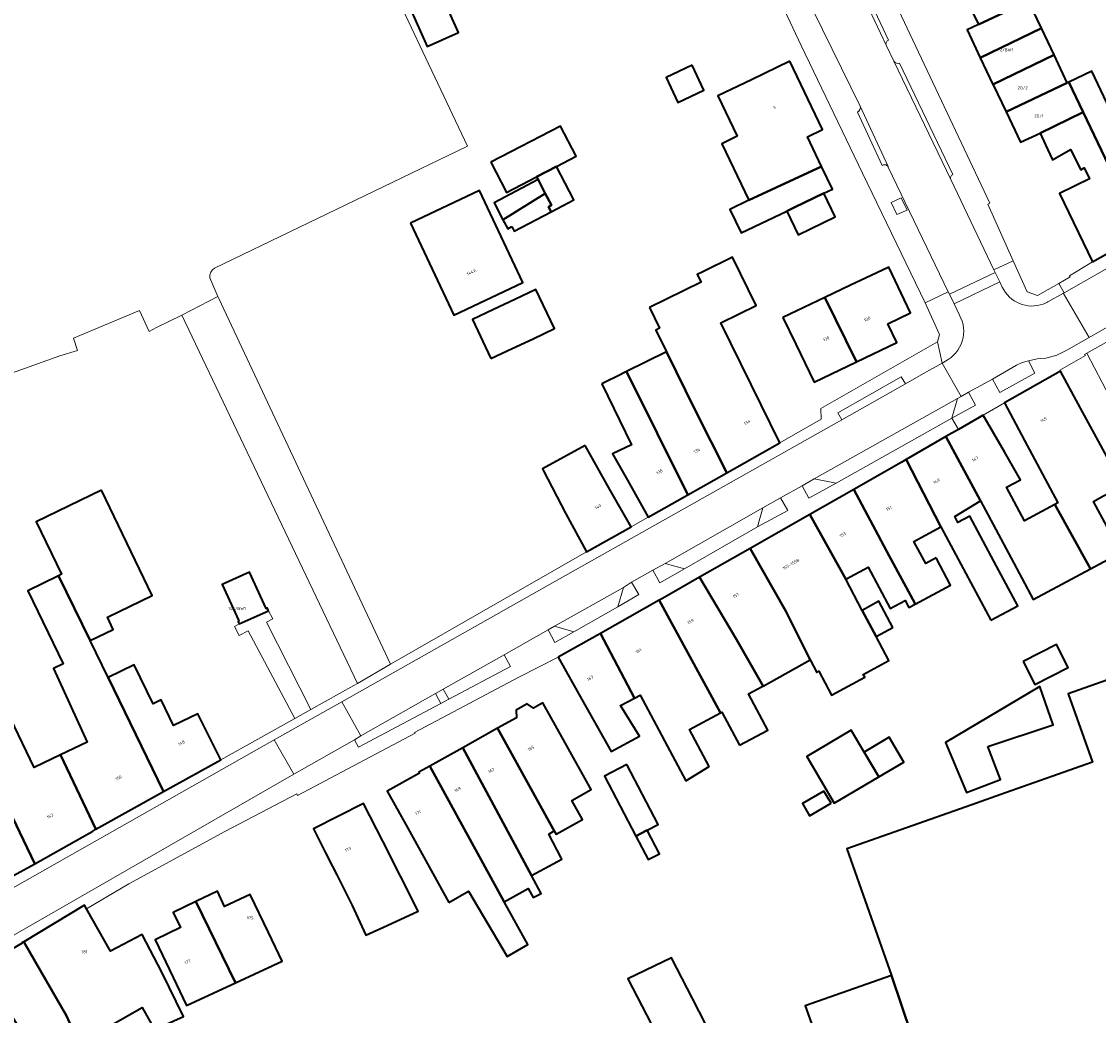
# Model space of a CAD drawing. Header units: metres. Extents: x 197700 to 204338, y 317132 to 325229.
# Tile 243 of 256: x 200158 to 200285, y 318729 to 318846. Entities that reach past the tile are written whole.
import ezdxf
from ezdxf.enums import TextEntityAlignment as Align

# ---------------------------------------------------------------- set-up
doc = ezdxf.new("R2010")
doc.units = ezdxf.units.M
for name, color, linetype, lineweight in [('B-WE-GR-BEPLANTING_CULTUUR_HEESTERS-GV', 90, 'Continuous', 18), ('B-WE-IE-TERREINAFSCHEIDING_KUNSTMATIG_MUUR-G', 90, 'IE-TERREINAFSCHEIDING-KUNSTMATIG-DICHT', 18), ('B-WE-OG-BEBOUWING-GV', 7, 'Continuous', 35), ('B-WE-OG-BEBOUWING-T18', 10, 'Continuous', 18), ('B-WE-OG-TERREIN_ERF-GV', 7, 'Continuous', 18), ('B-WE-VH-ONVERHARD-GV', 252, 'Continuous', 18), ('B-WE-VH-VERHARDING_BETONSTRAATSTEEN-GV', 252, 'Continuous', 18), ('B-WE-VH-VERHARDING_GESLOTEN-GV', 252, 'Continuous', 18), ('B-WE-VH-VERHARDING_OPEN-GV', 252, 'Continuous', 18), ('B-WE-VH-VERHARDING_STRAATBAKSTEEN-GV', 252, 'Continuous', 18), ('B-WE-VH-VERHARDING_TEGEL-GV', 252, 'Continuous', 18)]:
    doc.layers.add(name, color=color, linetype=linetype, lineweight=lineweight)
doc.styles.add('NLCS-ISO-M200-T18', font='NLCS-ISO.ttf', dxfattribs={"height": 0.36})
doc.linetypes.add('IE-TERREINAFSCHEIDING-KUNSTMATIG-DICHT', pattern='A,8,-1,[82,NLCS.SHX,S=0.75,R=90,X=0,Y=0],-1', length=10)

msp = doc.modelspace()

# ---------------------------------------------------------------- linework, layer by layer
at = {"layer": 'B-WE-GR-BEPLANTING_CULTUUR_HEESTERS-GV'}
for points in [[(200275.041, 318805.937), (200272.227, 318804.298), (200273.091, 318802.717), (200277.219, 318805.006), (200276.449, 318806.458), (200275.733, 318806.227)], [(200261.434, 318804.568), (200253.98, 318800.315), (200254.454, 318799.505), (200261.945, 318803.729)], [(200269.386, 318802.747), (200268.538, 318802.256), (200268.452, 318802.206), (200268.095, 318802.01), (200267.433, 318799.675), (200270.228, 318801.198)], [(200253.787, 318792.025), (200251.201, 318792.527), (200249.779, 318791.712), (200250.567, 318790.232)], [(200244.522, 318786.854), (200248.078, 318788.801), (200247.198, 318790.307), (200245.146, 318789.119)], [(200235.907, 318781.921), (200233.603, 318782.534), (200232.148, 318781.767), (200232.969, 318780.252)], [(200228.689, 318779.719), (200228.027, 318777.437), (200230.515, 318778.884), (200229.648, 318780.35)], [(200220.6, 318773.234), (200222.854, 318774.48), (200220.572, 318775.167), (200219.806, 318774.746)], [(200207.438, 318767.742), (200208.096, 318766.545), (200215.363, 318770.401), (200214.629, 318771.799)], [(200196.959, 318761.773), (200197.449, 318760.896), (200207.148, 318766.042), (200206.508, 318767.217), (200197.701, 318762.248)]]:
    msp.add_lwpolyline(points, close=True, dxfattribs=at)
at = {"layer": 'B-WE-IE-TERREINAFSCHEIDING_KUNSTMATIG_MUUR-G'}
for points in [[(200162.213, 318807.038), (200164.285, 318807.661)], [(200152.436, 318803.541), (200162.213, 318807.038)]]:
    msp.add_lwpolyline(points, dxfattribs=at)
at = {"layer": 'B-WE-OG-BEBOUWING-GV'}
for points in [[(200276.476, 318848.85), (200273.824, 318854.445), (200270.933, 318853.075), (200267.49, 318860.34), (200265.075, 318859.167), (200260.603, 318856.996), (200264.039, 318849.92), (200267.809, 318851.75), (200270.556, 318846.083)], [(200207.25, 318849.638), (200203.539, 318847.98), (200205.539, 318843.506), (200209.249, 318845.165)], [(200270.556, 318846.083), (200269.219, 318845.447), (200270.773, 318842.18), (200277.994, 318845.646), (200276.476, 318848.85)], [(200270.773, 318842.18), (200272.279, 318839.014), (200279.476, 318842.52), (200277.994, 318845.646)], [(200272.303, 318838.963), (200273.816, 318835.782), (200281.041, 318839.218), (200279.476, 318842.52), (200272.279, 318839.014)], [(200236.788, 318841.304), (200233.725, 318839.851), (200235.124, 318836.902), (200238.187, 318838.355)], [(200248.31, 318841.753), (200243.806, 318839.583), (200239.828, 318837.666), (200242.117, 318832.917), (200240.294, 318832.039), (200243.497, 318825.391), (200252.055, 318829.359), (200250.382, 318832.85), (200252.183, 318833.718)], [(200289.81, 318821.392), (200296.47, 318825.148), (200296.196, 318825.718), (200294.589, 318829.068), (200292.629, 318833.152), (200291.611, 318832.669), (200291.059, 318833.827), (200287.881, 318832.32), (200283.956, 318840.6), (200281.207, 318839.297), (200282.922, 318835.77)], [(200281.041, 318839.218), (200273.816, 318835.782), (200275.511, 318832.218), (200277.825, 318833.292), (200282.922, 318835.77), (200281.207, 318839.297)], [(200284.008, 318818.121), (200289.81, 318821.392), (200282.922, 318835.77), (200277.825, 318833.292), (200278.472, 318831.898), (200279.284, 318830.149), (200281.405, 318831.364), (200282.654, 318828.977), (200283.044, 318829.181), (200283.677, 318827.91), (200280.104, 318826.179)], [(200213.062, 318829.846), (200214.9, 318826.306), (200218.438, 318828.142), (200220.779, 318829.357), (200223.119, 318830.572), (200221.281, 318834.113)], [(200219.858, 318824.594), (200220.166, 318824.008), (200222.829, 318825.408), (200220.779, 318829.357), (200218.438, 318828.142), (200218.615, 318827.801), (200219.474, 318826.168), (200220.206, 318824.778)], [(200252.055, 318829.359), (200243.497, 318825.391), (200241.239, 318824.302), (200242.579, 318821.521), (200247.962, 318824.101), (200248.834, 318824.519), (200252.335, 318826.197), (200253.339, 318826.678)], [(200219.474, 318826.168), (200218.615, 318827.801), (200213.429, 318825.075), (200214.483, 318823.07)], [(200203.579, 318822.684), (200208.697, 318811.83), (200216.837, 318815.669), (200211.719, 318826.523)], [(200215.518, 318822.268), (200215.808, 318821.717), (200220.166, 318824.008), (200219.858, 318824.594), (200220.206, 318824.778), (200219.474, 318826.168), (200214.483, 318823.07), (200215.038, 318822.015)], [(200248.834, 318824.519), (200247.962, 318824.101), (200249.3, 318821.31), (200253.672, 318823.405), (200252.335, 318826.197)], [(200231.759, 318812.73), (200232.949, 318810.295), (200232.502, 318810.075), (200233.774, 318807.487), (200237.139, 318800.639), (200240.881, 318793.248), (200247.128, 318796.779), (200244.924, 318801.266), (200240.184, 318810.915), (200244.349, 318812.951), (200241.562, 318818.654), (200238.044, 318816.935), (200237.394, 318816.617), (200237.841, 318815.702)], [(200256.173, 318806.315), (200260.923, 318808.606), (200259.861, 318810.803), (200262.548, 318812.106), (200259.981, 318817.501), (200257.254, 318816.204), (200255.466, 318815.353), (200252.432, 318813.909)], [(200213.062, 318806.698), (200215.556, 318807.877), (200218.05, 318809.055), (200220.546, 318810.235), (200218.37, 318814.84), (200215.873, 318813.66), (200213.379, 318812.482), (200210.885, 318811.303)], [(200247.505, 318811.565), (200249.024, 318808.418), (200251.196, 318803.915), (200256.173, 318806.315), (200252.432, 318813.909)], [(200240.881, 318793.248), (200237.139, 318800.639), (200233.774, 318807.487), (200229.052, 318805.167), (200236.29, 318790.653)], [(200226.137, 318803.731), (200229.645, 318796.551), (200227.417, 318795.462), (200229.166, 318792.369), (200231.626, 318788.017), (200236.29, 318790.653), (200229.052, 318805.167), (200227.911, 318804.598), (200226.774, 318804.042)], [(200283.762, 318781.927), (200287.344, 318783.844), (200285.732, 318786.857), (200284.12, 318789.869), (200285.175, 318790.434), (200287.579, 318791.72), (200282.614, 318800.849), (200280.225, 318805.241), (200273.643, 318801.479), (200275.994, 318797.066), (200279.921, 318789.694), (200279.592, 318789.517)], [(200273.635, 318795.718), (200271.137, 318800.049), (200268.196, 318798.353), (200266.725, 318797.504), (200270.802, 318789.925), (200274.423, 318783.159), (200277.015, 318778.316), (200283.762, 318781.927), (200279.592, 318789.517), (200275.978, 318787.576), (200273.855, 318791.531), (200275.531, 318792.431)], [(200272.036, 318775.86), (200275.211, 318777.559), (200272.706, 318782.24), (200269.55, 318788.139), (200268.149, 318787.389), (200267.781, 318788.078), (200270.802, 318789.925), (200266.725, 318797.504), (200262.021, 318794.79), (200266.146, 318786.867)], [(200224.17, 318796.478), (200219.126, 318793.72), (200219.244, 318793.491), (200221.848, 318788.466), (200224.353, 318783.907), (200229.588, 318786.854), (200227.135, 318791.211)], [(200265.563, 318783.198), (200264.339, 318782.543), (200262.942, 318785.152), (200266.146, 318786.867), (200262.021, 318794.79), (200261.463, 318794.468), (200255.847, 318791.273), (200260.026, 318783.459), (200263.064, 318777.856), (200263.111, 318777.765), (200267.278, 318779.995)], [(200167.12, 318791.183), (200159.423, 318787.463), (200162.415, 318781.272), (200162.077, 318781.109), (200165.793, 318773.468), (200168.52, 318774.786), (200167.825, 318776.225), (200173.114, 318778.781)], [(200250.68, 318788.334), (200254.907, 318780.695), (200257.554, 318782.112), (200260.157, 318777.249), (200261.904, 318778.184), (200262.347, 318777.356), (200263.111, 318777.765), (200263.064, 318777.856), (200260.026, 318783.459), (200255.847, 318791.273)], [(200256.837, 318777.021), (200254.907, 318780.695), (200250.68, 318788.334), (200243.622, 318784.319), (200247.837, 318776.942), (200250.707, 318771.19), (200251.485, 318769.713), (200251.718, 318769.838), (200253.223, 318767.027), (200257.157, 318769.133), (200256.948, 318769.475), (200260.001, 318771.109), (200258.49, 318773.932)], [(200243.622, 318784.319), (200237.681, 318780.939), (200242.028, 318773.588), (200245.173, 318768.103), (200250.707, 318771.19), (200247.837, 318776.942)], [(200174.458, 318755.65), (200167.907, 318769.12), (200165.793, 318773.468), (200162.077, 318781.109), (200158.427, 318779.345), (200162.591, 318770.729), (200161.459, 318770.183), (200165.442, 318761.502), (200162.29, 318759.978), (200166.475, 318751.222)], [(200186.811, 318776.985), (200186.668, 318777.303), (200186.567, 318777.258), (200184.591, 318781.514), (200181.378, 318780.056), (200183.334, 318775.771), (200183.234, 318775.726), (200183.375, 318775.416)], [(200145.457, 318775.878), (200159.252, 318747.156), (200166.089, 318751.008), (200166.475, 318751.222), (200162.29, 318759.978), (200159.202, 318758.486), (200152.235, 318772.901), (200155.839, 318774.643), (200153.389, 318779.712), (200150.657, 318778.392), (200145.479, 318775.889)], [(200242.394, 318761.126), (200245.726, 318762.909), (200243.444, 318767.175), (200245.073, 318768.047), (200245.173, 318768.103), (200242.028, 318773.588), (200237.681, 318780.939), (200233.283, 318778.437), (200232.904, 318778.223), (200240.127, 318764.935), (200240.305, 318765.03)], [(200238.807, 318758.633), (200236.479, 318762.983), (200240.127, 318764.935), (200232.904, 318778.223), (200225.977, 318774.315), (200230.013, 318766.688), (200230.649, 318767.028), (200236.045, 318756.944)], [(200260.48, 318774.997), (200258.826, 318778.088), (200256.837, 318777.021), (200258.49, 318773.932)], [(200220.984, 318771.499), (200223.44, 318767.145), (200227.248, 318760.394), (200230.573, 318762.172), (200228.354, 318765.8), (200230.013, 318766.688), (200225.977, 318774.315)], [(200275.823, 318770.976), (200277.205, 318768.281), (200281.138, 318770.296), (200279.757, 318772.992)], [(200167.907, 318769.12), (200174.458, 318755.65), (200181.21, 318759.394), (200178.951, 318763.865), (200178.473, 318764.81), (200175.639, 318763.441), (200174.177, 318766.467), (200173.206, 318765.997), (200170.979, 318770.604)], [(200271.67, 318760.955), (200279.364, 318763.534), (200277.801, 318768.057), (200266.672, 318761.432), (200269.159, 318755.568), (200273.146, 318757.08)], [(200213.855, 318763.134), (200220.529, 318751.036), (200220.753, 318750.63), (200223.851, 318752.364), (200222.604, 318754.623), (200224.892, 318755.904), (200224.736, 318756.183), (200221.62, 318761.751), (200219.178, 318766.114), (200218.087, 318765.503), (200217.337, 318766), (200216.028, 318765.267), (200216.059, 318764.368)], [(200220.529, 318751.036), (200213.855, 318763.134), (200209.732, 318760.825), (200217.848, 318745.762), (200221.439, 318747.697), (200221.363, 318747.841), (200219.902, 318750.621)], [(200258.81, 318757.38), (200257.1, 318760.286), (200255.568, 318762.89), (200250.316, 318759.799), (200253.559, 318754.289)], [(200257.1, 318760.286), (200258.81, 318757.38), (200261.752, 318759.111), (200260.016, 318762.06)], [(200209.732, 318760.825), (200205.861, 318758.658), (200214.635, 318742.666), (200217.473, 318744.224), (200218.047, 318743.157), (200218.98, 318743.66), (200217.848, 318745.762)], [(200208.115, 318742.572), (200210.419, 318743.932), (200214.98, 318736.203), (200217.398, 318737.631), (200214.635, 318742.666), (200205.861, 318758.658), (200204.575, 318757.938), (200204.624, 318757.823), (200200.813, 318755.704), (200203.243, 318751.334)], [(200229.081, 318758.848), (200226.444, 318757.464), (200230.147, 318750.412), (200231.424, 318751.082), (200231.477, 318751.11), (200232.783, 318751.796)], [(200253.173, 318754.278), (200252.346, 318755.719), (200249.796, 318754.256), (200250.623, 318752.815)], [(200196.694, 318742.229), (200198.316, 318738.719), (200200.823, 318739.878), (200204.473, 318741.564), (200200.3, 318749.804), (200198.041, 318754.265), (200192.119, 318751.267), (200193.545, 318748.45), (200194.377, 318746.806), (200194.874, 318745.824)], [(200231.424, 318751.082), (200230.147, 318750.412), (200231.606, 318747.634), (200232.935, 318748.332), (200231.477, 318751.11)], [(200178.276, 318742.701), (200182.949, 318733.117), (200188.43, 318735.651), (200186.811, 318739.034), (200184.653, 318743.544), (200181.652, 318742.109), (200180.794, 318743.904)], [(200162.583, 318729.978), (200162.914, 318729.36), (200164.955, 318724.989), (200165.414, 318725.196), (200167.373, 318726.081), (200166.828, 318727.285), (200171.908, 318730.186), (200173.383, 318727.603), (200176.804, 318729.141), (200174.236, 318734.378), (200171.919, 318738.809), (200168.192, 318736.86), (200165.355, 318741.853), (200165.117, 318742.272), (200157.953, 318737.963)], [(200182.949, 318733.117), (200178.276, 318742.701), (200175.594, 318741.42), (200176.452, 318739.625), (200173.463, 318738.189), (200175.601, 318733.722), (200177.169, 318730.445)], [(200162.914, 318729.36), (200162.583, 318729.978), (200157.953, 318737.963), (200157.747, 318737.839), (200157.788, 318737.772), (200152.972, 318735.016), (200158.049, 318726.741), (200157.753, 318726.5), (200159.726, 318722.498), (200160.203, 318721.168), (200165.542, 318723.581), (200164.914, 318724.97), (200164.955, 318724.989)], [(200234.173, 318724.013), (200236.03, 318724.74), (200239.295, 318726.278), (200239.141, 318726.763), (200236.833, 318731.251), (200234.366, 318736.048), (200229.22, 318733.59)], [(200263.84, 318723.493), (200260.295, 318733.992), (200250.121, 318730.389), (200252.154, 318724.681), (200253.813, 318719.965)]]:
    msp.add_lwpolyline(points, close=True, dxfattribs=at)
for points in [[(200159.252, 318747.156), (200145.457, 318775.878), (200145.479, 318775.889), (200143.835, 318779.25), (200127.559, 318770.255), (200129.731, 318765.752), (200133.71, 318757.846), (200133.404, 318757.698), (200142.675, 318737.842), (200145.2, 318739.262), (200144.715, 318740.124), (200145.318, 318740.434), (200145.204, 318740.613), (200147.502, 318743.706), (200147.661, 318743.625)], [(200318.818, 318727.63), (200317.151, 318732.344), (200315.119, 318738.091), (200303.647, 318734.039), (200293.445, 318762.929), (200296.86, 318764.135), (200294.159, 318771.784), (200281.155, 318767.192), (200284.002, 318759.13), (200273.744, 318755.508), (200269.779, 318754.107), (200255.03, 318748.899), (200260.295, 318733.992), (200263.84, 318723.493)], [(200152.099, 318746.243), (200155.604, 318746.503), (200155.719, 318746.312), (200156.271, 318746.624), (200156.762, 318745.753), (200159.252, 318747.156)]]:
    msp.add_lwpolyline(points, dxfattribs=at)
at = {"layer": 'B-WE-OG-TERREIN_ERF-GV'}
for points in [[(200130.071, 318849.088), (200152.436, 318803.541), (200162.213, 318807.038), (200164.285, 318807.661), (200163.811, 318809.104), (200171.616, 318812.37), (200172.771, 318809.908), (200173.619, 318810.356), (200176.599, 318811.807), (200180.853, 318814.036), (200179.895, 318816.214), (200179.926, 318816.571), (200180.02, 318816.887), (200180.167, 318817.146), (200180.473, 318817.372), (200210.298, 318831.769), (200198.393, 318856.926)], [(200198.393, 318856.926), (200210.298, 318831.769), (200180.473, 318817.372), (200180.167, 318817.146), (200180.02, 318816.887), (200179.926, 318816.571), (200179.895, 318816.214), (200180.853, 318814.036), (200180.961, 318813.791), (200201.229, 318770.661), (200224.353, 318783.907), (200221.848, 318788.466), (200219.244, 318793.491), (200219.126, 318793.72), (200224.17, 318796.478), (200227.135, 318791.211), (200229.588, 318786.854), (200231.626, 318788.017), (200229.166, 318792.369), (200227.417, 318795.462), (200229.645, 318796.551), (200226.137, 318803.731), (200226.774, 318804.042), (200227.911, 318804.598), (200229.052, 318805.167), (200233.774, 318807.487), (200232.502, 318810.075), (200232.949, 318810.295), (200231.759, 318812.73), (200237.841, 318815.702), (200237.394, 318816.617), (200238.044, 318816.935), (200241.562, 318818.654), (200244.349, 318812.951), (200240.184, 318810.915), (200244.924, 318801.266), (200247.128, 318796.779), (200252.031, 318799.546), (200251.989, 318800.819), (200265.715, 318808.666), (200265.989, 318809.537), (200264.263, 318813.264), (200256.889, 318828.562), (200249.646, 318843.624), (200245.393, 318852.663)], [(200260.807, 318848.475), (200271.897, 318825.047), (200271.673, 318824.901), (200274.654, 318818.248), (200276.295, 318814.586), (200277.547, 318814.159), (200280.038, 318815.572), (200281.373, 318816.33), (200281.287, 318816.482), (200284.008, 318818.121), (200280.104, 318826.179), (200283.677, 318827.91), (200283.044, 318829.181), (200282.654, 318828.977), (200281.405, 318831.364), (200279.284, 318830.149), (200278.472, 318831.898), (200277.825, 318833.292), (200275.511, 318832.218), (200273.816, 318835.782), (200272.303, 318838.963), (200272.279, 318839.014), (200270.773, 318842.18), (200269.219, 318845.447), (200270.556, 318846.083), (200267.809, 318851.75)], [(200276.476, 318848.85), (200277.994, 318845.646), (200279.476, 318842.52), (200281.041, 318839.218), (200281.207, 318839.297), (200283.956, 318840.6), (200287.881, 318832.32), (200291.059, 318833.827), (200291.611, 318832.669), (200292.629, 318833.152), (200294.589, 318829.068), (200297.107, 318830.393), (200298.835, 318827.106), (200296.196, 318825.718), (200296.47, 318825.148), (200317.11, 318837.016), (200321.035, 318839.273), (200318.643, 318844.026), (200318.779, 318844.096), (200315.405, 318850.724)], [(200321.77, 318828.898), (200283.344, 318807.334), (200286.066, 318802.157)], [(200152.235, 318772.901), (200159.202, 318758.486), (200162.29, 318759.978), (200165.442, 318761.502), (200161.459, 318770.183), (200162.591, 318770.729), (200158.427, 318779.345), (200162.077, 318781.109), (200162.415, 318781.272), (200159.423, 318787.463), (200167.12, 318791.183), (200173.114, 318778.781), (200167.825, 318776.225), (200168.52, 318774.786), (200165.793, 318773.468), (200167.907, 318769.12), (200170.979, 318770.604), (200173.206, 318765.997), (200174.177, 318766.467), (200175.639, 318763.441), (200178.473, 318764.81), (200178.951, 318763.865), (200181.21, 318759.394), (200189.915, 318764.27), (200184.44, 318774.606), (200183.366, 318774.066), (200182.826, 318775.14), (200183.375, 318775.416), (200183.234, 318775.726), (200183.334, 318775.771), (200181.378, 318780.056), (200184.591, 318781.514), (200186.567, 318777.258), (200186.668, 318777.303), (200186.811, 318776.985), (200187.347, 318776.033), (200187.244, 318775.981), (200186.585, 318775.645), (200191.833, 318765.344), (200196.904, 318768.184), (200197.309, 318768.416), (200176.599, 318811.807), (200173.619, 318810.356), (200172.771, 318809.908), (200171.616, 318812.37), (200163.811, 318809.104), (200164.285, 318807.661), (200162.213, 318807.038), (200152.436, 318803.541)], [(200287.344, 318783.844), (200283.762, 318781.927), (200277.015, 318778.316), (200274.423, 318783.159), (200270.802, 318789.925), (200267.781, 318788.078), (200268.149, 318787.389), (200269.55, 318788.139), (200272.706, 318782.24), (200275.211, 318777.559), (200272.036, 318775.86), (200266.146, 318786.867), (200262.942, 318785.152), (200264.339, 318782.543), (200265.563, 318783.198), (200267.278, 318779.995), (200263.111, 318777.765), (200262.347, 318777.356), (200261.904, 318778.184), (200260.157, 318777.249), (200257.554, 318782.112), (200254.907, 318780.695), (200256.837, 318777.021), (200258.826, 318778.088), (200260.48, 318774.997), (200258.49, 318773.932), (200260.001, 318771.109), (200256.948, 318769.475), (200257.157, 318769.133), (200253.223, 318767.027), (200251.718, 318769.838), (200251.485, 318769.713), (200250.707, 318771.19), (200245.173, 318768.103), (200245.073, 318768.047), (200243.444, 318767.175), (200245.726, 318762.909), (200242.394, 318761.126), (200240.305, 318765.03), (200240.127, 318764.935), (200236.479, 318762.983), (200238.807, 318758.633), (200236.045, 318756.944), (200230.649, 318767.028), (200230.013, 318766.688), (200228.354, 318765.8), (200230.573, 318762.172), (200227.248, 318760.394), (200223.44, 318767.145), (200220.984, 318771.499), (200216.353, 318769.143), (200204.067, 318762.636), (200204.113, 318762.554), (200190.25, 318755.209), (200190.182, 318755.391), (200181.673, 318750.967), (200170.351, 318744.79), (200165.355, 318741.853), (200168.192, 318736.86), (200171.919, 318738.809), (200174.236, 318734.378), (200176.804, 318729.141)], [(200285.175, 318790.434), (200284.12, 318789.869), (200285.732, 318786.857)], [(200252.154, 318724.681), (200250.121, 318730.389), (200260.295, 318733.992), (200255.03, 318748.899), (200269.779, 318754.107), (200273.744, 318755.508), (200284.002, 318759.13), (200281.155, 318767.192), (200294.159, 318771.784), (200296.86, 318764.135), (200293.445, 318762.929), (200303.647, 318734.039), (200315.119, 318738.091), (200317.151, 318732.344), (200318.818, 318727.63)], [(200173.383, 318727.603), (200171.908, 318730.186), (200166.828, 318727.285)]]:
    msp.add_lwpolyline(points, dxfattribs=at)
for points in [[(200207.25, 318849.638), (200209.249, 318845.165), (200205.539, 318843.506), (200203.539, 318847.98)], [(200236.788, 318841.304), (200238.187, 318838.355), (200235.124, 318836.902), (200233.725, 318839.851)], [(200243.806, 318839.583), (200248.31, 318841.753), (200252.183, 318833.718), (200250.382, 318832.85), (200252.055, 318829.359), (200253.339, 318826.678), (200252.335, 318826.197), (200253.672, 318823.405), (200249.3, 318821.31), (200247.962, 318824.101), (200242.579, 318821.521), (200241.239, 318824.302), (200243.497, 318825.391), (200240.294, 318832.039), (200242.117, 318832.917), (200239.828, 318837.666)], [(200214.483, 318823.07), (200213.429, 318825.075), (200218.615, 318827.801), (200218.438, 318828.142), (200214.9, 318826.306), (200213.062, 318829.846), (200221.281, 318834.113), (200223.119, 318830.572), (200220.779, 318829.357), (200222.829, 318825.408), (200220.166, 318824.008), (200215.808, 318821.717), (200215.518, 318822.268), (200215.038, 318822.015)], [(200203.579, 318822.684), (200211.719, 318826.523), (200216.837, 318815.669), (200208.697, 318811.83)], [(200260.923, 318808.606), (200256.173, 318806.315), (200251.196, 318803.915), (200249.024, 318808.418), (200247.505, 318811.565), (200252.432, 318813.909), (200255.466, 318815.353), (200257.254, 318816.204), (200259.981, 318817.501), (200262.548, 318812.106), (200259.861, 318810.803)], [(200215.556, 318807.877), (200213.062, 318806.698), (200210.885, 318811.303), (200213.379, 318812.482), (200215.873, 318813.66), (200218.37, 318814.84), (200220.546, 318810.235), (200218.05, 318809.055)], [(200279.592, 318789.517), (200279.921, 318789.694), (200275.994, 318797.066), (200273.643, 318801.479), (200271.137, 318800.049), (200273.635, 318795.718), (200275.531, 318792.431), (200273.855, 318791.531), (200275.978, 318787.576)], [(200275.823, 318770.976), (200279.757, 318772.992), (200281.138, 318770.296), (200277.205, 318768.281)], [(200210.419, 318743.932), (200208.115, 318742.572), (200203.243, 318751.334), (200200.813, 318755.704), (200204.624, 318757.823), (200204.575, 318757.938), (200205.861, 318758.658), (200209.732, 318760.825), (200213.855, 318763.134), (200216.059, 318764.368), (200216.028, 318765.267), (200217.337, 318766), (200218.087, 318765.503), (200219.178, 318766.114), (200221.62, 318761.751), (200224.736, 318756.183), (200224.892, 318755.904), (200222.604, 318754.623), (200223.851, 318752.364), (200220.753, 318750.63), (200220.529, 318751.036), (200219.902, 318750.621), (200221.363, 318747.841), (200221.439, 318747.697), (200217.848, 318745.762), (200218.98, 318743.66), (200218.047, 318743.157), (200217.473, 318744.224), (200214.635, 318742.666), (200217.398, 318737.631), (200214.98, 318736.203)], [(200257.1, 318760.286), (200260.016, 318762.06), (200261.752, 318759.111), (200258.81, 318757.38), (200253.559, 318754.289), (200250.316, 318759.799), (200255.568, 318762.89)], [(200226.444, 318757.464), (200229.081, 318758.848), (200232.783, 318751.796), (200231.477, 318751.11), (200232.935, 318748.332), (200231.606, 318747.634), (200230.147, 318750.412)], [(200253.173, 318754.278), (200250.623, 318752.815), (200249.796, 318754.256), (200252.346, 318755.719)], [(200198.316, 318738.719), (200196.694, 318742.229), (200194.874, 318745.824), (200194.377, 318746.806), (200193.545, 318748.45), (200192.119, 318751.267), (200198.041, 318754.265), (200200.3, 318749.804), (200204.473, 318741.564), (200200.823, 318739.878)], [(200175.601, 318733.722), (200173.463, 318738.189), (200176.452, 318739.625), (200175.594, 318741.42), (200178.276, 318742.701), (200180.794, 318743.904), (200181.652, 318742.109), (200184.653, 318743.544), (200186.811, 318739.034), (200188.43, 318735.651), (200182.949, 318733.117), (200177.169, 318730.445)], [(200238.21, 318719.415), (200238.373, 318719.133), (200238.034, 318719.015), (200234.838, 318717.9), (200232.966, 318723.366), (200234.173, 318724.013), (200229.22, 318733.59), (200234.366, 318736.048), (200236.833, 318731.251), (200239.141, 318726.763), (200239.295, 318726.278), (200241.582, 318727.418), (200242.711, 318724.27), (200243.75, 318721.371)]]:
    msp.add_lwpolyline(points, close=True, dxfattribs=at)
at = {"layer": 'B-WE-VH-ONVERHARD-GV'}
msp.add_lwpolyline([(200262.145, 318824.222), (200261.444, 318825.658), (200260.286, 318825.126), (200260.945, 318823.69)], close=True, dxfattribs=at)
at = {"layer": 'B-WE-VH-VERHARDING_BETONSTRAATSTEEN-GV'}
for points in [[(200249.977, 318850.034), (200256.602, 318836.46), (200259.903, 318829.336), (200259.927, 318829.283), (200267.008, 318814.568), (200267.137, 318814.298), (200272.54, 318816.858), (200272.386, 318817.179), (200267.299, 318827.811), (200260.599, 318841.763), (200259.682, 318843.669), (200257.67, 318847.895)], [(200257.67, 318847.895), (200259.682, 318843.669)], [(200259.957, 318844.241), (200258.332, 318847.651)], [(200260.599, 318841.763), (200267.299, 318827.811)], [(200267.558, 318828.395), (200261.253, 318841.548)], [(200256.293, 318835.778), (200259.208, 318829.453)], [(200259.903, 318829.336), (200256.602, 318836.46)]]:
    msp.add_lwpolyline(points, dxfattribs=at)
for points in [[(200259.682, 318843.669, -0.4100716), (200259.957, 318844.241)], [(200261.253, 318841.548, -0.3559981), (200260.599, 318841.763)], [(200256.602, 318836.46, -0.4121889), (200256.293, 318835.778)], [(200259.208, 318829.453, -0.4816871), (200259.903, 318829.336)], [(200267.299, 318827.811, -0.4330899), (200267.558, 318828.395)]]:
    msp.add_lwpolyline(points, format="xyb", dxfattribs=at)
for points in [[(200280.612, 318814.381), (200283.615, 318809.184), (200320.852, 318830.534), (200317.842, 318835.744), (200284.973, 318816.883), (200280.669, 318814.46), (200280.592, 318814.416)], [(200272.54, 318816.858), (200267.137, 318814.298), (200267.68, 318813.17), (200273.076, 318815.738)], [(200220.595, 318780.441), (200195.466, 318766.24), (200197.701, 318762.248), (200206.508, 318767.217), (200207.438, 318767.742), (200214.629, 318771.799), (200219.806, 318774.746), (200220.572, 318775.167), (200228.689, 318779.719), (200229.648, 318780.35), (200232.148, 318781.767), (200233.603, 318782.534), (200245.146, 318789.119), (200247.198, 318790.307), (200249.779, 318791.712), (200251.201, 318792.527), (200268.095, 318802.01), (200268.452, 318802.206), (200268.538, 318802.256), (200266.277, 318806.16), (200264.087, 318804.937), (200261.945, 318803.729), (200254.454, 318799.505), (200239.216, 318790.914)], [(200251.201, 318792.527), (200253.787, 318792.025), (200267.433, 318799.675), (200268.095, 318802.01)], [(200244.522, 318786.854), (200245.146, 318789.119), (200233.603, 318782.534), (200235.907, 318781.921)], [(200228.689, 318779.719), (200220.572, 318775.167), (200222.854, 318774.48), (200228.027, 318777.437)], [(200197.701, 318762.248), (200195.466, 318766.24), (200187.486, 318761.762), (200189.813, 318757.728), (200196.959, 318761.773)], [(200127.469, 318727.756), (200126.889, 318727.427), (200129.403, 318723.004), (200189.813, 318757.728), (200187.486, 318761.762)]]:
    msp.add_lwpolyline(points, close=True, dxfattribs=at)
at = {"layer": 'B-WE-VH-VERHARDING_GESLOTEN-GV'}
msp.add_lwpolyline([(200180.853, 318814.036), (200176.599, 318811.807), (200197.309, 318768.416), (200201.229, 318770.661), (200180.961, 318813.791)], close=True, dxfattribs=at)
msp.add_lwpolyline([(200286.066, 318802.157), (200283.344, 318807.334), (200283.087, 318807.19), (200283.174, 318807.054), (200280.158, 318805.346), (200280.225, 318805.241), (200282.614, 318800.849), (200287.579, 318791.72)], dxfattribs=at)
at = {"layer": 'B-WE-VH-VERHARDING_OPEN-GV'}
for points in [[(200183.375, 318775.416), (200182.826, 318775.14), (200183.366, 318774.066), (200184.44, 318774.606), (200189.915, 318764.27), (200191.833, 318765.344), (200186.585, 318775.645), (200187.244, 318775.981), (200187.347, 318776.033), (200186.811, 318776.985)], [(200208.096, 318766.545), (200207.438, 318767.742), (200206.508, 318767.217), (200207.148, 318766.042)]]:
    msp.add_lwpolyline(points, close=True, dxfattribs=at)
at = {"layer": 'B-WE-VH-VERHARDING_STRAATBAKSTEEN-GV'}
for points in [[(200267.299, 318827.811), (200272.386, 318817.179), (200274.654, 318818.248), (200271.673, 318824.901), (200271.897, 318825.047), (200260.807, 318848.475), (200260.621, 318848.357), (200239.857, 318892.107), (200238.344, 318895.234), (200238.189, 318895.187), (200235.844, 318900.034), (200233.258, 318898.786), (200235.29, 318894.561)], [(200227.975, 318895.92), (200227.851, 318896.177), (200225.033, 318894.818), (200234.857, 318874.373), (200245.393, 318852.663), (200249.646, 318843.624), (200256.889, 318828.562), (200264.263, 318813.264), (200267.008, 318814.568), (200259.927, 318829.283), (200259.903, 318829.336)], [(200256.602, 318836.46), (200249.977, 318850.034)], [(200258.332, 318847.651), (200259.957, 318844.241)], [(200259.682, 318843.669), (200260.599, 318841.763)], [(200261.253, 318841.548), (200267.558, 318828.395)], [(200259.208, 318829.453), (200256.293, 318835.778)], [(200273.076, 318815.738), (200267.68, 318813.17), (200268.325, 318811.83)], [(200273.367, 318815.129), (200273.076, 318815.738)], [(200266.662, 318806.414), (200266.277, 318806.16), (200268.538, 318802.256), (200269.386, 318802.747), (200272.227, 318804.298), (200275.041, 318805.937), (200275.733, 318806.227), (200276.449, 318806.458), (200277.474, 318806.676), (200278.518, 318806.774), (200279.798, 318807.117), (200280.997, 318807.686), (200283.615, 318809.184), (200280.612, 318814.381), (200280.592, 318814.416), (200278.758, 318813.384)]]:
    msp.add_lwpolyline(points, dxfattribs=at)
for points in [[(200259.957, 318844.241, 0.4100716), (200259.682, 318843.669)], [(200260.599, 318841.763, 0.3559981), (200261.253, 318841.548)], [(200256.293, 318835.778, 0.4121889), (200256.602, 318836.46)], [(200259.903, 318829.336, 0.4816871), (200259.208, 318829.453)], [(200267.558, 318828.395, 0.4330899), (200267.299, 318827.811)], [(200278.213, 318813.137, -0.3873931), (200273.367, 318815.129)], [(200278.758, 318813.384, -0.0395551), (200278.213, 318813.137)], [(200268.325, 318811.83, -0.4281729), (200266.662, 318806.414)]]:
    msp.add_lwpolyline(points, format="xyb", dxfattribs=at)
msp.add_lwpolyline([(200262.145, 318824.222), (200260.945, 318823.69), (200260.286, 318825.126), (200261.444, 318825.658)], close=True, dxfattribs=at)
at = {"layer": 'B-WE-VH-VERHARDING_TEGEL-GV'}
for points in [[(200289.81, 318821.392), (200284.008, 318818.121), (200281.287, 318816.482), (200281.373, 318816.33), (200280.038, 318815.572), (200280.669, 318814.46), (200284.973, 318816.883), (200317.842, 318835.744), (200317.11, 318837.016), (200296.47, 318825.148)], [(200280.225, 318805.241), (200280.158, 318805.346), (200283.174, 318807.054), (200283.087, 318807.19), (200283.344, 318807.334), (200321.77, 318828.898), (200320.852, 318830.534), (200283.615, 318809.184), (200280.997, 318807.686), (200279.798, 318807.117), (200278.518, 318806.774), (200277.474, 318806.676), (200276.449, 318806.458), (200277.219, 318805.006), (200273.091, 318802.717), (200272.227, 318804.298), (200269.386, 318802.747), (200270.228, 318801.198), (200267.433, 318799.675), (200268.196, 318798.353), (200271.137, 318800.049), (200273.643, 318801.479)]]:
    msp.add_lwpolyline(points, close=True, dxfattribs=at)
for points in [[(200278.758, 318813.384), (200280.592, 318814.416), (200280.669, 318814.46), (200280.038, 318815.572), (200277.547, 318814.159), (200276.295, 318814.586), (200274.654, 318818.248), (200272.386, 318817.179), (200272.54, 318816.858), (200273.076, 318815.738), (200273.367, 318815.129)], [(200268.325, 318811.83), (200267.68, 318813.17), (200267.137, 318814.298), (200267.008, 318814.568), (200264.263, 318813.264), (200265.989, 318809.537), (200265.715, 318808.666)], [(200127.469, 318727.756), (200187.486, 318761.762), (200195.466, 318766.24), (200220.595, 318780.441), (200239.216, 318790.914), (200254.454, 318799.505), (200253.98, 318800.315), (200261.434, 318804.568), (200261.945, 318803.729), (200264.087, 318804.937), (200266.277, 318806.16), (200265.715, 318808.666), (200251.989, 318800.819), (200252.031, 318799.546), (200247.128, 318796.779), (200240.881, 318793.248), (200236.29, 318790.653), (200231.626, 318788.017), (200229.588, 318786.854), (200224.353, 318783.907), (200201.229, 318770.661), (200197.309, 318768.416), (200196.904, 318768.184), (200191.833, 318765.344), (200189.915, 318764.27), (200181.21, 318759.394), (200174.458, 318755.65), (200166.475, 318751.222), (200166.089, 318751.008), (200159.252, 318747.156), (200156.762, 318745.753)], [(200265.715, 318808.666), (200266.277, 318806.16), (200266.662, 318806.414)], [(200152.972, 318735.016), (200157.788, 318737.772), (200157.747, 318737.839), (200157.953, 318737.963), (200165.117, 318742.272), (200165.355, 318741.853), (200170.351, 318744.79), (200181.673, 318750.967), (200190.182, 318755.391), (200190.25, 318755.209), (200204.113, 318762.554), (200204.067, 318762.636), (200216.353, 318769.143), (200220.984, 318771.499), (200225.977, 318774.315), (200232.904, 318778.223), (200233.283, 318778.437), (200237.681, 318780.939), (200243.622, 318784.319), (200250.68, 318788.334), (200255.847, 318791.273), (200261.463, 318794.468), (200262.021, 318794.79), (200266.725, 318797.504), (200268.196, 318798.353), (200267.433, 318799.675), (200253.787, 318792.025), (200250.567, 318790.232), (200249.779, 318791.712), (200247.198, 318790.307), (200248.078, 318788.801), (200244.522, 318786.854), (200235.907, 318781.921), (200232.969, 318780.252), (200232.148, 318781.767), (200229.648, 318780.35), (200230.515, 318778.884), (200228.027, 318777.437), (200222.854, 318774.48), (200220.6, 318773.234), (200219.806, 318774.746), (200214.629, 318771.799), (200215.363, 318770.401), (200208.096, 318766.545), (200207.148, 318766.042), (200197.449, 318760.896)], [(200197.449, 318760.896), (200196.959, 318761.773), (200189.813, 318757.728), (200129.403, 318723.004), (200126.778, 318721.447)]]:
    msp.add_lwpolyline(points, dxfattribs=at)
for points in [[(200273.367, 318815.129, 0.3873931), (200278.213, 318813.137)], [(200278.213, 318813.137, 0.0395551), (200278.758, 318813.384)], [(200266.662, 318806.414, 0.4281729), (200268.325, 318811.83)]]:
    msp.add_lwpolyline(points, format="xyb", dxfattribs=at)

# ---------------------------------------------------------------- texts
at = {"layer": 'B-WE-OG-BEBOUWING-T18', "style": 'NLCS-ISO-M200-T18'}
for s, p in [('2/BW1', (200273.87, 318843.101)), ('2G/2', (200275.783, 318838.637)), ('2G/1', (200277.697, 318835.32)), ('146/BW1', (200183.116, 318777.242)), ('175', (200184.672, 318740.782)), ('181', (200165.126, 318736.771))]:
    msp.add_text(s, height=0.36, dxfattribs=at).set_placement(p, align=Align.MIDDLE)
for s, rotation, p in [('3', 25.7, (200246.491, 318836.315)), ('144A', 25.9, (200210.765, 318816.904)), ('128', 25.7, (200257.45, 318811.372)), ('130', 25.7, (200252.611, 318809.038)), ('134', 29.4, (200243.273, 318799.195)), ('145', 29.7, (200278.247, 318799.503)), ('136', 29.4, (200237.347, 318795.845)), ('147', 29.9, (200270.176, 318794.877)), ('138', 29.4, (200232.937, 318793.353)), ('149', 29.9, (200265.618, 318792.247)), ('140', 29.3, (200225.682, 318789.245)), ('151', 29.6, (200260.002, 318789.035)), ('153', 29.6, (200254.569, 318785.944)), ('155-155B', 29.6, (200248.459, 318782.469)), ('157', 29.6, (200241.957, 318778.77)), ('159', 29.6, (200236.597, 318775.721)), ('161', 29.4, (200230.474, 318772.26)), ('163', 29.4, (200224.76, 318769.036)), ('148', 29, (200176.563, 318761.391)), ('165', 29.2, (200217.783, 318760.749)), ('167', 29.2, (200213.125, 318758.14)), ('150', 29, (200169.144, 318757.277)), ('169', 29.2, (200209.127, 318755.902)), ('152', 29.4, (200161.07, 318752.771)), ('171', 29, (200204.456, 318753.153)), ('173', 26.8, (200196.198, 318748.849)), ('177', 25.6, (200177.289, 318735.589))]:
    msp.add_text(s, height=0.36, rotation=rotation, dxfattribs=at).set_placement(p, align=Align.MIDDLE)

doc.saveas('drawing.dxf')
